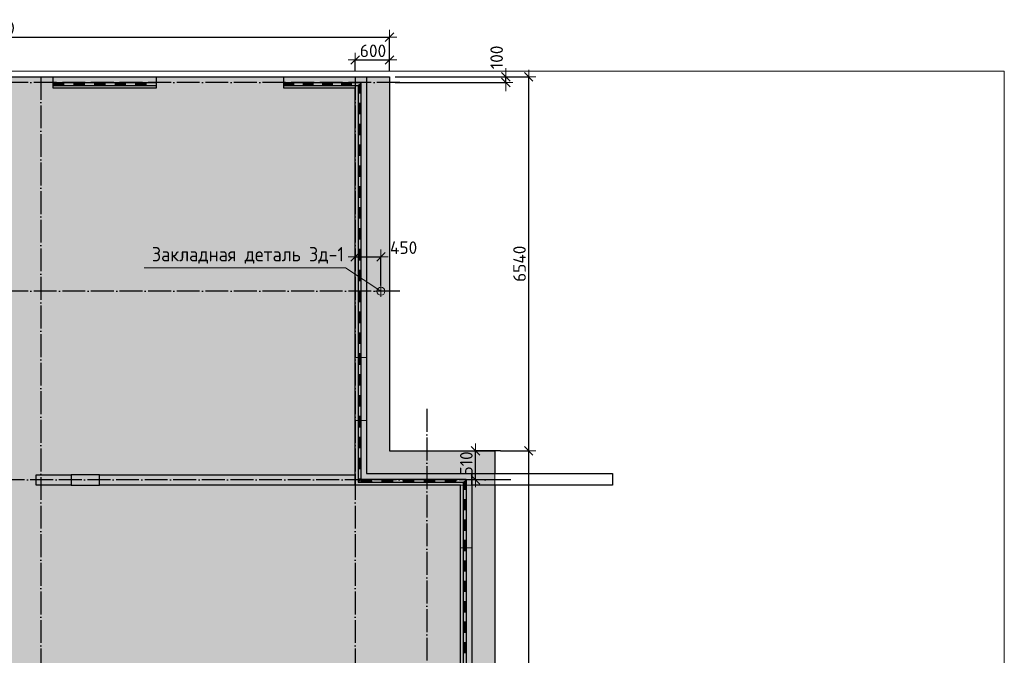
# Model space of a CAD drawing. Header units: millimetres. Extents: x -3483 to 105345, y -283423 to 72284.
# Tile 80 of 157: x 8033 to 25250, y 36472 to 47589. Entities that reach past the tile are written whole.
import ezdxf

# ---------------------------------------------------------------- set-up
doc = ezdxf.new("R2010")
doc.units = ezdxf.units.MM
doc.header["$PDMODE"] = 65
for name, pattern in [('______11', [500, 400, -50, 0, -50]), ('______2', [270, 200, -70]), ('______5', [1100, 800, -100, 100, -100])]:
    doc.linetypes.add(name, pattern=pattern)
for name, color, linetype, lineweight in [('Standard', 7, 'Continuous', 25), ('Закладная деталь_ общее', 7, 'Continuous', 25), ('Колонна (1)', 7, 'Continuous', 35), ('Размерная линия_ общее', 7, 'Continuous', 13), ('Стена_ общее', 7, 'Continuous', 35), ('Фундамент (1)', 7, 'Continuous', 35), ('Фундамент_ общее', 7, 'Continuous', 35)]:
    doc.layers.add(name, color=color, linetype=linetype, lineweight=lineweight)
doc.layers.add('Осевая линия_ общее', color=7, linetype='______5', lineweight=13, true_color=0xa0a0a0)
doc.styles.add('ISOCPEUR', font='ISOCPEUR')
doc.dimstyles.new('DIMSTYLE_4', dxfattribs={"dimtxt": 220, "dimasz": 250, "dimexe": 0, "dimexo": 0, "dimgap": 110, "dimtad": 2, "dimdec": 0, "dimrnd": 5, "dimzin": 12, "dimdsep": 46, "dimtxsty": 'ISOCPEUR', "dimblk1": 'ALL_ML_STRICH', "dimblk2": 'ALL_ML_STRICH', "dimsah": 1, "dimcen": 0, "dimclrd": 7, "dimclre": 256, "dimclrt": 7, "dimadec": 0, "dimazin": 0, "dimtfac": 1, "dimtdec": 0, "dimtix": 1, "dimtmove": 2, "dimatfit": 3, "dimfxl": 0, "dimtzin": 0, "dimlwd": 0, "dimlwe": -3, "dimarcsym": 0})
doc.dimstyles.new('DIMSTYLE_5', dxfattribs={"dimtxt": 220, "dimasz": 250, "dimexe": 0, "dimexo": 0, "dimgap": 110, "dimtad": 2, "dimdec": 0, "dimrnd": 5, "dimzin": 12, "dimdsep": 46, "dimtxsty": 'ISOCPEUR', "dimblk1": 'ALL_ML_STRICH', "dimblk2": 'ALL_ML_STRICH', "dimsah": 1, "dimcen": 0, "dimclrd": 7, "dimclre": 256, "dimclrt": 7, "dimadec": 0, "dimazin": 0, "dimtfac": 1, "dimtdec": 0, "dimtix": 1, "dimtmove": 2, "dimatfit": 3, "dimfxl": 0, "dimtvp": 1.2, "dimtzin": 0, "dimlwd": 0, "dimlwe": -3, "dimarcsym": 0})

# ---------------------------------------------------------------- blocks, each defined once
blk = doc.blocks.new('ALL_ML_STRICH')
at = {"color": 0, "linetype": 'ByBlock', "lineweight": -2}
for p, q in [((-1, 0), (0.5, 0)), ((-0.3, -0.3), (0.3, 0.3)), ((0, -0.5), (0, 0.5))]:
    blk.add_line(p, q, dxfattribs=at)
blk = doc.blocks.new('*D8')
at = {"layer": 'DEFPOINTS', "color": 7, "linetype": 'Continuous', "lineweight": 13, "transparency": 33554687}
for p in [(16340, 40050), (16003, 39540), (16340, 39540)]:
    blk.add_point(p, dxfattribs=at)
at = {"layer": 'Размерная линия_ общее', "color": 253, "linetype": 'Continuous', "lineweight": -2, "true_color": 0xa0a0a0, "transparency": 33554687}
for p, q in [((16440, 40050), (16003, 40050)), ((16440, 39540), (16003, 39540))]:
    blk.add_line(p, q, dxfattribs=at)
at = {"layer": 'Размерная линия_ общее', "color": 7, "linetype": 'Continuous', "lineweight": -2, "transparency": 33554687}
blk.add_line((16003, 39540), (16003, 40050), dxfattribs=at)
at = {"layer": 'Размерная линия_ общее', "color": 7, "linetype": 'Continuous', "lineweight": 13, "transparency": 33554687, "xscale": 250, "yscale": 250, "zscale": 250}
for p, rotation in [((16003, 40050), 90), ((16003, 39540), 270)]:
    blk.add_blockref('ALL_ML_STRICH', p, dxfattribs=dict(at, rotation=rotation))
at = {"layer": 'Размерная линия_ общее', "color": 7, "linetype": 'Continuous', "lineweight": 13, "transparency": 33554687, "insert": (15843, 39828), "char_height": 220, "width": 660, "attachment_point": 5, "rotation": 90, "style": 'ISOCPEUR'}
blk.add_mtext('\\A1;{510}', dxfattribs=at)
blk = doc.blocks.new('*D12')
at = {"layer": 'DEFPOINTS', "color": 7, "linetype": 'Continuous', "lineweight": 13, "transparency": 33554687}
for p in [(600, 47285), (600, 46590), (14500, 46590)]:
    blk.add_point(p, dxfattribs=at)
at = {"layer": 'Размерная линия_ общее', "color": 253, "linetype": 'Continuous', "lineweight": -2, "true_color": 0xa0a0a0, "transparency": 33554687}
for p, q in [((600, 46690), (600, 47285)), ((14500, 46690), (14500, 47285))]:
    blk.add_line(p, q, dxfattribs=at)
at = {"layer": 'Размерная линия_ общее', "color": 7, "linetype": 'Continuous', "lineweight": -2, "transparency": 33554687}
blk.add_line((600, 47285), (14500, 47285), dxfattribs=at)
at = {"layer": 'Размерная линия_ общее', "color": 7, "linetype": 'Continuous', "lineweight": 13, "transparency": 33554687, "xscale": 250, "yscale": 250, "zscale": 250, "rotation": 180}
blk.add_blockref('ALL_ML_STRICH', (600, 47285), dxfattribs=at)
at = {"layer": 'Размерная линия_ общее', "color": 7, "linetype": 'Continuous', "lineweight": 13, "transparency": 33554687, "xscale": 250, "yscale": 250, "zscale": 250}
blk.add_blockref('ALL_ML_STRICH', (14500, 47285), dxfattribs=at)
at = {"layer": 'Размерная линия_ общее', "color": 7, "linetype": 'Continuous', "lineweight": 13, "transparency": 33554687, "insert": (7583, 47445), "char_height": 220, "width": 1100, "attachment_point": 5, "style": 'ISOCPEUR'}
blk.add_mtext('\\A1;{13900}', dxfattribs=at)
blk = doc.blocks.new('*D13')
at = {"layer": 'DEFPOINTS', "color": 7, "linetype": 'Continuous', "lineweight": 13, "transparency": 33554687}
for p in [(13900, 46885), (13900, 46590), (14500, 46590)]:
    blk.add_point(p, dxfattribs=at)
at = {"layer": 'Размерная линия_ общее', "color": 253, "linetype": 'Continuous', "lineweight": -2, "true_color": 0xa0a0a0, "transparency": 33554687}
for p, q in [((13900, 46690), (13900, 46885)), ((14500, 46690), (14500, 46885))]:
    blk.add_line(p, q, dxfattribs=at)
at = {"layer": 'Размерная линия_ общее', "color": 7, "linetype": 'Continuous', "lineweight": -2, "transparency": 33554687}
blk.add_line((13900, 46885), (14500, 46885), dxfattribs=at)
at = {"layer": 'Размерная линия_ общее', "color": 7, "linetype": 'Continuous', "lineweight": 13, "transparency": 33554687, "xscale": 250, "yscale": 250, "zscale": 250, "rotation": 180}
blk.add_blockref('ALL_ML_STRICH', (13900, 46885), dxfattribs=at)
at = {"layer": 'Размерная линия_ общее', "color": 7, "linetype": 'Continuous', "lineweight": 13, "transparency": 33554687, "xscale": 250, "yscale": 250, "zscale": 250}
blk.add_blockref('ALL_ML_STRICH', (14500, 46885), dxfattribs=at)
at = {"layer": 'Размерная линия_ общее', "color": 7, "linetype": 'Continuous', "lineweight": 13, "transparency": 33554687, "insert": (14211, 47045), "char_height": 220, "width": 660, "attachment_point": 5, "style": 'ISOCPEUR'}
blk.add_mtext('\\A1;{600}', dxfattribs=at)
blk = doc.blocks.new('*D34')
at = {"layer": 'DEFPOINTS', "color": 7, "linetype": 'Continuous', "lineweight": 13, "transparency": 33554687}
for p in [(14500, 46590), (14500, 46490), (16533, 46490)]:
    blk.add_point(p, dxfattribs=at)
at = {"layer": 'Размерная линия_ общее', "color": 253, "linetype": 'Continuous', "lineweight": -2, "true_color": 0xa0a0a0, "transparency": 33554687}
for p, q in [((14600, 46590), (16533, 46590)), ((14600, 46490), (16533, 46490))]:
    blk.add_line(p, q, dxfattribs=at)
at = {"layer": 'Размерная линия_ общее', "color": 7, "linetype": 'Continuous', "lineweight": -2, "transparency": 33554687}
blk.add_line((16533, 46490), (16533, 46590), dxfattribs=at)
at = {"layer": 'Размерная линия_ общее', "color": 7, "linetype": 'Continuous', "lineweight": 13, "transparency": 33554687, "xscale": 250, "yscale": 250, "zscale": 250}
for p, rotation in [((16533, 46490), 270), ((16533, 46590), 90)]:
    blk.add_blockref('ALL_ML_STRICH', p, dxfattribs=dict(at, rotation=rotation))
at = {"layer": 'Размерная линия_ общее', "color": 7, "linetype": 'Continuous', "lineweight": 13, "transparency": 33554687, "insert": (16373, 46931), "char_height": 220, "width": 660, "attachment_point": 5, "rotation": 90, "style": 'ISOCPEUR'}
blk.add_mtext('\\A1;{100}', dxfattribs=at)
blk = doc.blocks.new('ЭЛЕМЕНТ_УЗОРА_1')
at = {"layer": 'Standard', "color": 7, "linetype": 'Continuous', "lineweight": 25, "transparency": 33554687}
for p, q in [((8620, 46490), (8980, 46490)), ((8620, 46490), (8620, 46440)), ((8800, 46490), (8800, 46440)), ((8980, 46490), (9340, 46490)), ((8980, 46490), (8980, 46440)), ((8980, 46490), (8980, 46440)), ((9160, 46490), (9160, 46440)), ((9340, 46490), (9700, 46490)), ((9340, 46490), (9340, 46440)), ((9340, 46490), (9340, 46440)), ((9520, 46490), (9520, 46440)), ((9700, 46490), (10060, 46490)), ((9700, 46490), (9700, 46440)), ((9700, 46490), (9700, 46440)), ((9880, 46490), (9880, 46440)), ((10060, 46490), (10420, 46490)), ((10060, 46490), (10060, 46440)), ((10060, 46490), (10060, 46440)), ((10240, 46490), (10240, 46440)), ((10420, 46490), (10420, 46490)), ((10420, 46490), (10420, 46440)), ((10420, 46490), (10420, 46440)), ((8620, 46480), (8800, 46480)), ((8620, 46470), (8800, 46470)), ((8620, 46460), (8800, 46460)), ((8620, 46450), (8800, 46450)), ((8620, 46440), (8980, 46440)), ((8980, 46480), (9160, 46480)), ((8980, 46470), (9160, 46470)), ((8980, 46460), (9160, 46460)), ((8980, 46450), (9160, 46450)), ((8980, 46440), (9340, 46440)), ((9340, 46480), (9520, 46480)), ((9340, 46470), (9520, 46470)), ((9340, 46460), (9520, 46460)), ((9340, 46450), (9520, 46450)), ((9340, 46440), (9700, 46440)), ((9700, 46480), (9880, 46480)), ((9700, 46470), (9880, 46470)), ((9700, 46460), (9880, 46460)), ((9700, 46450), (9880, 46450)), ((9700, 46440), (10060, 46440)), ((10060, 46480), (10240, 46480)), ((10060, 46470), (10240, 46470)), ((10060, 46460), (10240, 46460)), ((10060, 46450), (10240, 46450)), ((10060, 46440), (10420, 46440)), ((10420, 46480), (10420, 46480)), ((10420, 46470), (10420, 46470)), ((10420, 46460), (10420, 46460)), ((10420, 46450), (10420, 46450)), ((10420, 46440), (10420, 46440))]:
    blk.add_line(p, q, dxfattribs=at)
blk = doc.blocks.new('ЭЛЕМЕНТ_УЗОРА_4')
at = {"layer": 'Standard', "color": 7, "linetype": 'Continuous', "lineweight": 25, "transparency": 33554687}
for p, q in [((12650, 46490), (12987, 46490)), ((12650, 46490), (12650, 46440)), ((12819, 46490), (12819, 46440)), ((12987, 46490), (13325, 46490)), ((12987, 46490), (12987, 46440)), ((12987, 46490), (12987, 46440)), ((13156, 46490), (13156, 46440)), ((13325, 46490), (13662, 46490)), ((13325, 46490), (13325, 46440)), ((13325, 46490), (13325, 46440)), ((13494, 46490), (13494, 46440)), ((13662, 46490), (13662, 46440)), ((13662, 46490), (13662, 46440)), ((13831, 46490), (13831, 46440)), ((14000, 46490), (14000, 46490)), ((14000, 46490), (14000, 46125)), ((14000, 46490), (14000, 46490)), ((14000, 46490), (14000, 46490)), ((12650, 46480), (12819, 46480)), ((12650, 46470), (12819, 46470)), ((12650, 46460), (12819, 46460)), ((12650, 46450), (12819, 46450)), ((12650, 46440), (12987, 46440)), ((12987, 46480), (13156, 46480)), ((12987, 46470), (13156, 46470)), ((12987, 46460), (13156, 46460)), ((12987, 46450), (13156, 46450)), ((12987, 46440), (13325, 46440)), ((13325, 46480), (13494, 46480)), ((13325, 46470), (13494, 46470)), ((13325, 46460), (13494, 46460)), ((13325, 46450), (13494, 46450)), ((13325, 46440), (13662, 46440)), ((13662, 46480), (13831, 46480)), ((13662, 46470), (13831, 46470)), ((13662, 46460), (13831, 46460)), ((13662, 46450), (13831, 46450)), ((13662, 46440), (13950, 46440)), ((13950, 46440), (13950, 46125)), ((13960, 46450), (13960, 46307)), ((13970, 46460), (13970, 46307)), ((13980, 46470), (13980, 46307)), ((13990, 46480), (13990, 46307)), ((14000, 46307), (13950, 46307)), ((13950, 46125), (13950, 45759)), ((14000, 46125), (13950, 46125)), ((14000, 46125), (13950, 46125)), ((13960, 46125), (13960, 45942)), ((13970, 46125), (13970, 45942)), ((13980, 46125), (13980, 45942)), ((13990, 46125), (13990, 45942)), ((14000, 46125), (14000, 45759)), ((14000, 45942), (13950, 45942)), ((13950, 45759), (13950, 45394)), ((14000, 45759), (13950, 45759)), ((14000, 45759), (13950, 45759)), ((13960, 45759), (13960, 45577)), ((13970, 45759), (13970, 45577)), ((13980, 45759), (13980, 45577)), ((13990, 45759), (13990, 45577)), ((14000, 45759), (14000, 45394)), ((14000, 45577), (13950, 45577)), ((13950, 45394), (13950, 45029)), ((14000, 45394), (13950, 45394)), ((14000, 45394), (13950, 45394)), ((13960, 45394), (13960, 45212)), ((13970, 45394), (13970, 45212)), ((13980, 45394), (13980, 45212)), ((13990, 45394), (13990, 45212)), ((14000, 45394), (14000, 45029)), ((14000, 45212), (13950, 45212)), ((13950, 45029), (13950, 44664)), ((14000, 45029), (13950, 45029)), ((14000, 45029), (13950, 45029)), ((13960, 45029), (13960, 44846)), ((13970, 45029), (13970, 44846)), ((13980, 45029), (13980, 44846)), ((13990, 45029), (13990, 44846)), ((14000, 45029), (14000, 44664)), ((14000, 44846), (13950, 44846)), ((13950, 44664), (13950, 44298)), ((14000, 44664), (13950, 44664)), ((14000, 44664), (13950, 44664)), ((13960, 44664), (13960, 44481)), ((13970, 44664), (13970, 44481)), ((13980, 44664), (13980, 44481)), ((13990, 44664), (13990, 44481)), ((14000, 44664), (14000, 44298)), ((14000, 44481), (13950, 44481)), ((13950, 44298), (13950, 43933)), ((14000, 44298), (13950, 44298)), ((14000, 44298), (13950, 44298)), ((13960, 44298), (13960, 44116)), ((13970, 44298), (13970, 44116)), ((13980, 44298), (13980, 44116)), ((13990, 44298), (13990, 44116)), ((14000, 44298), (14000, 43933)), ((14000, 44116), (13950, 44116)), ((13950, 43933), (13950, 43568)), ((14000, 43933), (13950, 43933)), ((14000, 43933), (13950, 43933)), ((13960, 43933), (13960, 43751)), ((13970, 43933), (13970, 43751)), ((13980, 43933), (13980, 43751)), ((13990, 43933), (13990, 43751)), ((14000, 43933), (14000, 43568)), ((14000, 43751), (13950, 43751)), ((13950, 43568), (13950, 43203)), ((14000, 43568), (13950, 43568)), ((14000, 43568), (13950, 43568)), ((13960, 43568), (13960, 43385)), ((13970, 43568), (13970, 43385)), ((13980, 43568), (13980, 43385)), ((13990, 43568), (13990, 43385)), ((14000, 43568), (14000, 43203)), ((14000, 43385), (13950, 43385)), ((13950, 43203), (13950, 42837)), ((14000, 43203), (13950, 43203)), ((14000, 43203), (13950, 43203)), ((13960, 43203), (13960, 43020)), ((13970, 43203), (13970, 43020)), ((13980, 43203), (13980, 43020)), ((13990, 43203), (13990, 43020)), ((14000, 43203), (14000, 42837)), ((14000, 43020), (13950, 43020)), ((13950, 42837), (13950, 42472)), ((14000, 42837), (13950, 42837)), ((14000, 42837), (13950, 42837)), ((13960, 42837), (13960, 42655)), ((13970, 42837), (13970, 42655)), ((13980, 42837), (13980, 42655)), ((13990, 42837), (13990, 42655)), ((14000, 42837), (14000, 42472)), ((14000, 42655), (13950, 42655)), ((13950, 42472), (13950, 42107)), ((14000, 42472), (13950, 42472)), ((14000, 42472), (13950, 42472)), ((13960, 42472), (13960, 42289)), ((13970, 42472), (13970, 42289)), ((13980, 42472), (13980, 42289)), ((13990, 42472), (13990, 42289)), ((14000, 42472), (14000, 42107)), ((14000, 42289), (13950, 42289)), ((13950, 42107), (13950, 41742)), ((14000, 42107), (13950, 42107)), ((14000, 42107), (13950, 42107)), ((13960, 42107), (13960, 41924)), ((13970, 42107), (13970, 41924)), ((13980, 42107), (13980, 41924)), ((13990, 42107), (13990, 41924)), ((14000, 42107), (14000, 41742)), ((14000, 41924), (13950, 41924)), ((13950, 41742), (13950, 41376)), ((14000, 41742), (13950, 41742)), ((14000, 41742), (13950, 41742)), ((13960, 41742), (13960, 41559)), ((13970, 41742), (13970, 41559)), ((13980, 41742), (13980, 41559)), ((13990, 41742), (13990, 41559)), ((14000, 41742), (14000, 41376)), ((14000, 41559), (13950, 41559)), ((13950, 41376), (13950, 41011)), ((14000, 41376), (13950, 41376)), ((14000, 41376), (13950, 41376)), ((13960, 41376), (13960, 41194)), ((13970, 41376), (13970, 41194)), ((13980, 41376), (13980, 41194)), ((13990, 41376), (13990, 41194)), ((14000, 41376), (14000, 41011)), ((14000, 41194), (13950, 41194)), ((13950, 41011), (13950, 40646)), ((14000, 41011), (13950, 41011)), ((14000, 41011), (13950, 41011)), ((13960, 41011), (13960, 40828)), ((13970, 41011), (13970, 40828)), ((13980, 41011), (13980, 40828)), ((13990, 41011), (13990, 40828)), ((14000, 41011), (14000, 40646)), ((14000, 40828), (13950, 40828)), ((13950, 40646), (13950, 40281)), ((14000, 40646), (13950, 40646)), ((14000, 40646), (13950, 40646)), ((13960, 40646), (13960, 40463)), ((13970, 40646), (13970, 40463)), ((13980, 40646), (13980, 40463)), ((13990, 40646), (13990, 40463)), ((14000, 40646), (14000, 40281)), ((14000, 40463), (13950, 40463)), ((13950, 40281), (13950, 39915)), ((14000, 40281), (13950, 40281)), ((14000, 40281), (13950, 40281)), ((13960, 40281), (13960, 40098)), ((13970, 40281), (13970, 40098)), ((13980, 40281), (13980, 40098)), ((13990, 40281), (13990, 40098)), ((14000, 40281), (14000, 39915)), ((14000, 40098), (13950, 40098)), ((13950, 39915), (13950, 39550)), ((14000, 39915), (13950, 39915)), ((14000, 39915), (13950, 39915)), ((13960, 39915), (13960, 39733)), ((13970, 39915), (13970, 39733)), ((13980, 39915), (13980, 39733)), ((13990, 39915), (13990, 39733)), ((14000, 39733), (13950, 39733)), ((13950, 39550), (13950, 39500)), ((13950, 39500), (14000, 39500)), ((13960, 39550), (13960, 39510)), ((13970, 39550), (13970, 39520)), ((13980, 39550), (13980, 39530)), ((13990, 39550), (13990, 39540)), ((14000, 39540), (14184, 39540)), ((14000, 39530), (14184, 39530)), ((14000, 39520), (14184, 39520)), ((14000, 39510), (14184, 39510)), ((14000, 39500), (14368, 39500)), ((14184, 39550), (14184, 39500)), ((14368, 39550), (14736, 39550)), ((14368, 39550), (14368, 39500)), ((14368, 39550), (14368, 39500)), ((14368, 39540), (14552, 39540)), ((14368, 39530), (14552, 39530)), ((14368, 39520), (14552, 39520)), ((14368, 39510), (14552, 39510)), ((14368, 39500), (14736, 39500)), ((14552, 39550), (14552, 39500)), ((14736, 39550), (15104, 39550)), ((14736, 39550), (14736, 39500)), ((14736, 39550), (14736, 39500)), ((14736, 39540), (14920, 39540)), ((14736, 39530), (14920, 39530)), ((14736, 39520), (14920, 39520)), ((14736, 39510), (14920, 39510)), ((14736, 39500), (15104, 39500)), ((14920, 39550), (14920, 39500)), ((15104, 39550), (15472, 39550)), ((15104, 39550), (15104, 39500)), ((15104, 39550), (15104, 39500)), ((15104, 39540), (15288, 39540)), ((15104, 39530), (15288, 39530)), ((15104, 39520), (15288, 39520)), ((15104, 39510), (15288, 39510)), ((15104, 39500), (15472, 39500)), ((15288, 39550), (15288, 39500)), ((15472, 39550), (15840, 39550)), ((15472, 39550), (15472, 39500)), ((15472, 39550), (15472, 39500)), ((15472, 39540), (15656, 39540)), ((15472, 39530), (15656, 39530)), ((15472, 39520), (15656, 39520)), ((15472, 39510), (15656, 39510)), ((15472, 39500), (15790, 39500)), ((15656, 39550), (15656, 39500)), ((15790, 39500), (15790, 39193)), ((15800, 39510), (15800, 39371)), ((15810, 39520), (15810, 39371)), ((15820, 39530), (15820, 39371)), ((15830, 39540), (15830, 39371)), ((15840, 39550), (15840, 39550)), ((15840, 39550), (15840, 39550)), ((15840, 39550), (15840, 39550)), ((15840, 39550), (15840, 39550)), ((15840, 39550), (15840, 39193)), ((15840, 39550), (15840, 39550)), ((15840, 39550), (15840, 39550)), ((15840, 39371), (15790, 39371)), ((15790, 39193), (15790, 38835)), ((15840, 39193), (15790, 39193)), ((15840, 39193), (15790, 39193)), ((15800, 39193), (15800, 39014)), ((15810, 39193), (15810, 39014)), ((15820, 39193), (15820, 39014)), ((15830, 39193), (15830, 39014)), ((15840, 39193), (15840, 38835)), ((15840, 39014), (15790, 39014)), ((15790, 38835), (15790, 38478)), ((15840, 38835), (15790, 38835)), ((15840, 38835), (15790, 38835)), ((15800, 38835), (15800, 38657)), ((15810, 38835), (15810, 38657)), ((15820, 38835), (15820, 38657)), ((15830, 38835), (15830, 38657)), ((15840, 38835), (15840, 38478)), ((15840, 38657), (15790, 38657)), ((15790, 38478), (15790, 38121)), ((15840, 38478), (15790, 38478)), ((15840, 38478), (15790, 38478)), ((15800, 38478), (15800, 38300)), ((15810, 38478), (15810, 38300)), ((15820, 38478), (15820, 38300)), ((15830, 38478), (15830, 38300)), ((15840, 38478), (15840, 38121)), ((15840, 38300), (15790, 38300)), ((15790, 38121), (15790, 37764)), ((15840, 38121), (15790, 38121)), ((15840, 38121), (15790, 38121)), ((15800, 38121), (15800, 37942)), ((15810, 38121), (15810, 37942)), ((15820, 38121), (15820, 37942)), ((15830, 38121), (15830, 37942)), ((15840, 38121), (15840, 37764)), ((15840, 37942), (15790, 37942)), ((15790, 37764), (15790, 37406)), ((15840, 37764), (15790, 37764)), ((15840, 37764), (15790, 37764)), ((15800, 37764), (15800, 37585)), ((15810, 37764), (15810, 37585)), ((15820, 37764), (15820, 37585)), ((15830, 37764), (15830, 37585)), ((15840, 37764), (15840, 37406)), ((15840, 37585), (15790, 37585)), ((15790, 37406), (15790, 37049)), ((15840, 37406), (15790, 37406)), ((15840, 37406), (15790, 37406)), ((15800, 37406), (15800, 37228)), ((15810, 37406), (15810, 37228)), ((15820, 37406), (15820, 37228)), ((15830, 37406), (15830, 37228)), ((15840, 37406), (15840, 37049)), ((15840, 37228), (15790, 37228)), ((15790, 37049), (15790, 36692)), ((15840, 37049), (15790, 37049)), ((15840, 37049), (15790, 37049)), ((15800, 37049), (15800, 36870)), ((15810, 37049), (15810, 36870)), ((15820, 37049), (15820, 36870)), ((15830, 37049), (15830, 36870)), ((15840, 37049), (15840, 36692)), ((15840, 36870), (15790, 36870)), ((15790, 36692), (15790, 36335)), ((15840, 36692), (15790, 36692)), ((15840, 36692), (15790, 36692)), ((15800, 36692), (15800, 36513)), ((15810, 36692), (15810, 36513)), ((15820, 36692), (15820, 36513)), ((15830, 36692), (15830, 36513)), ((15840, 36692), (15840, 36335)), ((15840, 36513), (15790, 36513))]:
    blk.add_line(p, q, dxfattribs=at)
for points in [[(13662, 46490), (14000, 46490), (14000, 46490)], [(14000, 39915), (14000, 39550), (14000, 39550)], [(14000, 39550), (14000, 39550), (13950, 39550)], [(14000, 39550), (14000, 39550), (13950, 39550)], [(14000, 39550), (14000, 39550), (14368, 39550)], [(14000, 39550), (14000, 39550), (14000, 39500)], [(14000, 39550), (14000, 39550), (14000, 39500)]]:
    blk.add_lwpolyline(points, dxfattribs=at)
blk = doc.blocks.new('*D763')
at = {"layer": 'DEFPOINTS', "color": 7, "linetype": 'Continuous', "lineweight": 13, "transparency": 33554687}
for p in [(16340, 40050), (16340, 31190), (16933, 31190)]:
    blk.add_point(p, dxfattribs=at)
at = {"layer": 'Размерная линия_ общее', "color": 253, "linetype": 'Continuous', "lineweight": -2, "true_color": 0xa0a0a0, "transparency": 33554687}
for p, q in [((16440, 40050), (16933, 40050)), ((16440, 31190), (16933, 31190))]:
    blk.add_line(p, q, dxfattribs=at)
at = {"layer": 'Размерная линия_ общее', "color": 7, "linetype": 'Continuous', "lineweight": -2, "transparency": 33554687}
blk.add_line((16933, 31190), (16933, 40050), dxfattribs=at)
at = {"layer": 'Размерная линия_ общее', "color": 7, "linetype": 'Continuous', "lineweight": 13, "transparency": 33554687, "xscale": 250, "yscale": 250, "zscale": 250}
for p, rotation in [((16933, 40050), 90), ((16933, 31190), 270)]:
    blk.add_blockref('ALL_ML_STRICH', p, dxfattribs=dict(at, rotation=rotation))
at = {"layer": 'Размерная линия_ общее', "color": 7, "linetype": 'Continuous', "lineweight": 13, "transparency": 33554687, "insert": (16773, 35631), "char_height": 220, "width": 880, "attachment_point": 5, "rotation": 90, "style": 'ISOCPEUR'}
blk.add_mtext('\\A1;{8860}', dxfattribs=at)
blk = doc.blocks.new('*D764')
at = {"layer": 'DEFPOINTS', "color": 7, "linetype": 'Continuous', "lineweight": 13, "transparency": 33554687}
for p in [(14500, 46590), (16340, 40050), (16933, 40050)]:
    blk.add_point(p, dxfattribs=at)
at = {"layer": 'Размерная линия_ общее', "color": 253, "linetype": 'Continuous', "lineweight": -2, "true_color": 0xa0a0a0, "transparency": 33554687}
for p, q in [((14600, 46590), (16933, 46590)), ((16440, 40050), (16933, 40050))]:
    blk.add_line(p, q, dxfattribs=at)
at = {"layer": 'Размерная линия_ общее', "color": 7, "linetype": 'Continuous', "lineweight": -2, "transparency": 33554687}
blk.add_line((16933, 40050), (16933, 46590), dxfattribs=at)
at = {"layer": 'Размерная линия_ общее', "color": 7, "linetype": 'Continuous', "lineweight": 13, "transparency": 33554687, "xscale": 250, "yscale": 250, "zscale": 250}
for p, rotation in [((16933, 46590), 90), ((16933, 40050), 270)]:
    blk.add_blockref('ALL_ML_STRICH', p, dxfattribs=dict(at, rotation=rotation))
at = {"layer": 'Размерная линия_ общее', "color": 7, "linetype": 'Continuous', "lineweight": 13, "transparency": 33554687, "insert": (16773, 43320), "char_height": 220, "width": 880, "attachment_point": 5, "rotation": 90, "style": 'ISOCPEUR'}
blk.add_mtext('\\A1;{6540}', dxfattribs=at)
blk = doc.blocks.new('*D804')
at = {"layer": 'DEFPOINTS', "color": 7, "linetype": 'Continuous', "lineweight": 13, "transparency": 33554687}
for p in [(13900, 43443), (13900, 43430), (14350, 42840)]:
    blk.add_point(p, dxfattribs=at)
at = {"layer": 'Размерная линия_ общее', "color": 253, "linetype": 'Continuous', "lineweight": -2, "true_color": 0xa0a0a0, "transparency": 33554687}
for p, q in [((13900, 43443), (13900, 43443)), ((14350, 42940), (14350, 43443))]:
    blk.add_line(p, q, dxfattribs=at)
at = {"layer": 'Размерная линия_ общее', "color": 7, "linetype": 'Continuous', "lineweight": -2, "transparency": 33554687}
blk.add_line((13900, 43443), (14350, 43443), dxfattribs=at)
at = {"layer": 'Размерная линия_ общее', "color": 7, "linetype": 'Continuous', "lineweight": 13, "transparency": 33554687, "xscale": 250, "yscale": 250, "zscale": 250, "rotation": 180}
blk.add_blockref('ALL_ML_STRICH', (13900, 43443), dxfattribs=at)
at = {"layer": 'Размерная линия_ общее', "color": 7, "linetype": 'Continuous', "lineweight": 13, "transparency": 33554687, "xscale": 250, "yscale": 250, "zscale": 250}
blk.add_blockref('ALL_ML_STRICH', (14350, 43443), dxfattribs=at)
at = {"layer": 'Размерная линия_ общее', "color": 7, "linetype": 'Continuous', "lineweight": 13, "transparency": 33554687, "insert": (14746, 43602), "char_height": 220, "width": 660, "attachment_point": 5, "style": 'ISOCPEUR'}
blk.add_mtext('\\A1;{450}', dxfattribs=at)

msp = doc.modelspace()

# ---------------------------------------------------------------- hatches: boundary and pattern name
at = {"layer": 'Фундамент (1)', "linetype": 'Continuous', "lineweight": 13, "true_color": 0xc7c7c7, "transparency": 33554687}
h = msp.add_hatch(color=9, dxfattribs=at)
h.paths.add_polyline_path([(14500, 40050), (14500, 46590), (600, 46590), (600, 43340), (-650, 43340), (-650, 38420), (600, 38420), (600, 32820), (-650, 32820), (-650, 27900), (600, 27900), (600, 22300), (-650, 22300), (-650, 18000), (600, 18000), (600, 12640), (-650, 12640), (-650, 10119.9), (2567.4, 6902.4), (3451.3, 7786.3), (7715.2, 3522.4), (6831.3, 2638.6), (10119.9, -650), (12590, -650), (12590, 600), (17950, 600), (17950, -650), (22250, -650), (22250, 600), (25150, 600), (25150, 14500), (22052, 14500), (21015.9, 15536.2), (22316.9, 16837.3), (16695.4, 22458.8), (15394.4, 21157.7), (14500, 22052), (14500, 31190), (16340, 31190), (16340, 40050)])
h.paths.add_polyline_path([(16320.7, 19807.1), (16744.9, 20231.4), (17169.2, 19807.1), (16744.9, 19382.8)], flags=16)
h.paths.add_polyline_path([(6480, 35420), (6480, 34820), (5880, 34820), (5880, 35420)], flags=16)
h.paths.add_polyline_path([(6100, 14400), (6100, 15000), (6700, 15000), (6700, 14400)], flags=16)

# ---------------------------------------------------------------- linework, layer by layer
at = {"layer": 'Standard', "color": 7, "linetype": 'Continuous', "lineweight": 13, "transparency": 33554687}
for points in [[(-750, -750), (25250, -750), (25250, 46690), (-750, 46690), (-750, -750)], [(14350, 42840), (13728.5, 43251.2), (10208.5, 43251.2)]]:
    msp.add_lwpolyline(points, dxfattribs=at)
at = {"layer": 'Закладная деталь_ общее', "color": 7, "linetype": 'Continuous', "lineweight": 13, "transparency": 33554687}
for p, q in [((14350, 42740), (14350, 42940)), ((14450, 42840), (14250, 42840))]:
    msp.add_line(p, q, dxfattribs=at)
msp.add_circle((14350, 42840), 70, dxfattribs=at)
at = {"layer": 'Колонна (1)', "color": 7, "lineweight": 25, "transparency": 33554687}
for p, q in [((8620, 46390), (8620, 46590)), ((8620, 46590), (10420, 46590)), ((10420, 46590), (10420, 46390)), ((10420, 46390), (8620, 46390))]:
    msp.add_line(p, q, dxfattribs=at)
at = {"layer": 'Колонна (1)', "color": 7, "linetype": 'Continuous', "lineweight": 25, "transparency": 33554687}
for p, q in [((8620, 46390), (8620, 46590)), ((8620, 46590), (10420, 46590)), ((10420, 46590), (10420, 46390)), ((10420, 46390), (8620, 46390))]:
    msp.add_line(p, q, dxfattribs=at)
at = {"layer": 'Осевая линия_ общее', "color": 253, "linetype": '______11', "lineweight": -3, "true_color": 0xa0a0a0, "transparency": 33554687}
for p, q in [((14680, 46490), (-2857.8, 46490)), ((8400, 46590), (8400, -2827.9)), ((13900, 46590), (13900, -2827.9)), ((14680, 42840), (-2857.8, 42840)), ((15150, 40780), (15150, -2827.9)), ((16620, 39540), (-2857.8, 39540))]:
    msp.add_line(p, q, dxfattribs=at)
at = {"layer": 'Стена_ общее', "color": 7, "linetype": 'Continuous', "lineweight": 25, "transparency": 33554687}
for p, q in [((12650, 46390), (12650, 46590)), ((12650, 46590), (14100, 46590)), ((12650, 46390), (12650, 46590)), ((12650, 46590), (14100, 46590)), ((14100, 46590), (14100, 46390)), ((14100, 46590), (14100, 46390)), ((13900, 46390), (12650, 46390)), ((13900, 46390), (12650, 46390)), ((13900, 39630), (13900, 46390)), ((13900, 39630), (13900, 46390)), ((14100, 46390), (14100, 39650)), ((14100, 46390), (14100, 39650)), ((8320, 39450), (8320, 39630)), ((8320, 39630), (8930, 39630)), ((8320, 39450), (8320, 39630)), ((8320, 39630), (8930, 39630)), ((8930, 39630), (8930, 39450)), ((9430, 39630), (8930, 39630)), ((8930, 39630), (8930, 39450)), ((9430, 39630), (8930, 39630)), ((9430, 39450), (9430, 39630)), ((9430, 39630), (13900, 39630)), ((9430, 39450), (9430, 39630)), ((9430, 39630), (13900, 39630)), ((13900, 39450), (13900, 39630)), ((13900, 39630), (13900, 39450)), ((13900, 39450), (13900, 39630)), ((13900, 39630), (13900, 39450)), ((14100, 39650), (15940, 39650)), ((14100, 39650), (15940, 39650)), ((15940, 39450), (15940, 39650)), ((15940, 39650), (18400, 39650)), ((15940, 39650), (15940, 39450)), ((15940, 39450), (15940, 39650)), ((15940, 39650), (18400, 39650)), ((15940, 39650), (15940, 39450)), ((18400, 39650), (18400, 39450)), ((18400, 39650), (18400, 39450)), ((8930, 39450), (8320, 39450)), ((8930, 39450), (8320, 39450)), ((8930, 39450), (9430, 39450)), ((8930, 39450), (9430, 39450)), ((13900, 39450), (9430, 39450)), ((13900, 39450), (9430, 39450)), ((14100, 39450), (13900, 39450)), ((14100, 39450), (13900, 39450)), ((15740, 39450), (14100, 39450)), ((15740, 39450), (14100, 39450)), ((15740, 34500), (15740, 39450)), ((15740, 34500), (15740, 39450)), ((15940, 39450), (15940, 34520)), ((18400, 39450), (15940, 39450)), ((15940, 39450), (15940, 34520)), ((18400, 39450), (15940, 39450))]:
    msp.add_line(p, q, dxfattribs=at)
at = {"layer": 'Стена_ общее', "color": 253, "linetype": '______2', "lineweight": 18, "true_color": 0xababab, "transparency": 33554687}
for p, q in [((14100, 41680), (14100, 46390)), ((14100, 41680), (14100, 46390)), ((14100, 41680), (13900, 41680)), ((14100, 41680), (13900, 41680)), ((13900, 40580), (14100, 40580)), ((13900, 40580), (14100, 40580)), ((15940, 39450), (15740, 39450)), ((15940, 39450), (15740, 39450)), ((15740, 38350), (15940, 38350)), ((15740, 38350), (15940, 38350))]:
    msp.add_line(p, q, dxfattribs=at)
at = {"layer": 'Фундамент_ общее', "color": 7, "lineweight": 25, "transparency": 33554687}
for p, q in [((6480, 46590), (8620, 46590)), ((10420, 46590), (12650, 46590)), ((14100, 46590), (14500, 46590)), ((14500, 46590), (14500, 40050)), ((14500, 40050), (16340, 40050)), ((16340, 40050), (16340, 39650)), ((16340, 39450), (16340, 34520))]:
    msp.add_line(p, q, dxfattribs=at)
at = {"layer": 'Фундамент_ общее', "color": 7, "linetype": 'Continuous', "lineweight": 25, "transparency": 33554687}
for p, q in [((6480, 46590), (8620, 46590)), ((10420, 46590), (12650, 46590)), ((14100, 46590), (14500, 46590)), ((14500, 46590), (14500, 40050)), ((14500, 40050), (16340, 40050)), ((16340, 40050), (16340, 39650)), ((16340, 39450), (16340, 34520))]:
    msp.add_line(p, q, dxfattribs=at)
at = {"layer": 'Фундамент_ общее', "color": 253, "linetype": '______2', "lineweight": 18, "true_color": 0xababab, "transparency": 33554687}
msp.add_line((16340, 39650), (16340, 39450), dxfattribs=at)
msp.add_line((16340, 39650), (16340, 39450), dxfattribs=at)

# ---------------------------------------------------------------- block references
at = {"layer": 'Standard', "color": 7, "linetype": 'Continuous', "lineweight": 25, "transparency": 33554687}
for name in ['ЭЛЕМЕНТ_УЗОРА_1', 'ЭЛЕМЕНТ_УЗОРА_4']:
    msp.add_blockref(name, (0, 0), dxfattribs=at)

# ---------------------------------------------------------------- texts
at = {"layer": 'Standard', "color": 7, "linetype": 'Continuous', "lineweight": 13, "transparency": 33554687, "insert": (12024, 43467.8), "char_height": 250, "width": 3519.776, "attachment_point": 5, "style": 'ISOCPEUR'}
msp.add_mtext('\\A1;{\\fISOCPEUR|i0|b0;\\H250.000000;\\W0.909091;\\C7;Закладная деталь Зд-1}\\P', dxfattribs=at)

# ---------------------------------------------------------------- dimensions: what is measured, and where the dimension line sits
at = {"layer": 'Размерная линия_ общее', "color": 7, "linetype": 'Continuous', "lineweight": 13, "transparency": 33554687}
for base, p1, p2, dimstyle, picture, middle in [((14500, 47285), (600, 46690), (14500, 46690), 'DIMSTYLE_4', '*D12', (7583, 47445)), ((14500, 46885), (13900, 46690), (14500, 46690), 'DIMSTYLE_5', '*D13', (14211, 47045)), ((14350, 43443), (13900, 43443), (14350, 42940), 'DIMSTYLE_5', '*D804', (14745.9, 43602.1))]:
    dim = msp.add_linear_dim(base=base, p1=p1, p2=p2, dimstyle=dimstyle, override={"dimpost": '<>', "dimclrd": 7, "dimclre": 253, "dimclrt": 7, "dimlwd": 0, "dimlwe": 65533}, dxfattribs=at)
    dim.commit()
    dim.dimension.update_dxf_attribs({"geometry": picture, "text_midpoint": middle, "dimtype": 160})
for base, p1, p2, dimstyle, picture, middle in [((16533.2, 46590), (14600, 46490), (14600, 46590), 'DIMSTYLE_5', '*D34', (16373.1, 46930.8)), ((16933.2, 46590), (16440, 40050), (14600, 46590), 'DIMSTYLE_4', '*D764', (16773.2, 43320)), ((16003.2, 40050), (16440, 39540), (16440, 40050), 'DIMSTYLE_5', '*D8', (15843.2, 39828)), ((16933.2, 40050), (16440, 31190), (16440, 40050), 'DIMSTYLE_4', '*D763', (16773.2, 35631))]:
    dim = msp.add_linear_dim(base=base, p1=p1, p2=p2, angle=90, dimstyle=dimstyle, override={"dimpost": '<>', "dimclrd": 7, "dimclre": 253, "dimclrt": 7, "dimlwd": 0, "dimlwe": 65533}, dxfattribs=at)
    dim.commit()
    dim.dimension.update_dxf_attribs({"geometry": picture, "text_midpoint": middle, "dimtype": 160})

doc.saveas('drawing.dxf')
